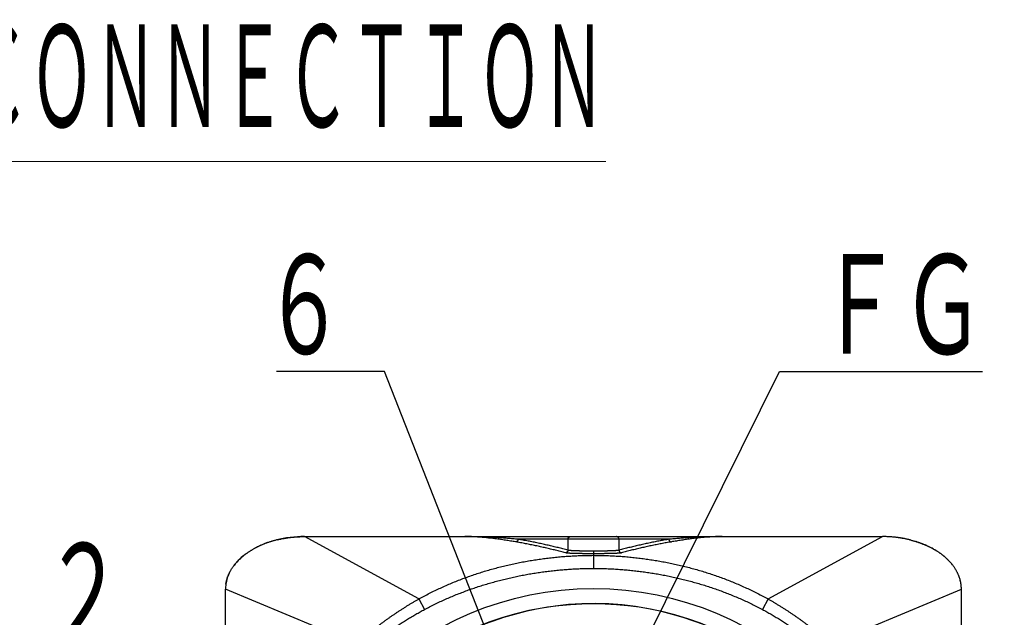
# Model space of a CAD drawing. Header units: millimetres. Extents: x 0 to 1300, y 0 to 891.
# Tile 11 of 141: x 392 to 484, y 300 to 355. Entities that reach past the tile are written whole.
import ezdxf

# ---------------------------------------------------------------- set-up
doc = ezdxf.new("R2010")
doc.units = ezdxf.units.MM
doc.header["$LTSCALE"] = 0.545669
doc.layers.add('NoLayerName_001', color=7, linetype='Continuous')
doc.styles.get("Standard").update_dxf_attribs({"font": 'txt', "bigfont": 'extfont2'})
doc.dimstyles.get("Standard").update_dxf_attribs({"dimtxt": 2.5, "dimasz": 2.5, "dimexe": 1, "dimexo": 1, "dimtad": 1, "dimdec": 3, "dimzin": 0, "dimdsep": 46, "dimtxsty": 'Standard', "dimcen": 2.5, "dimadec": 3, "dimazin": 0, "dimtfac": 0.75, "dimtdec": 3, "dimtmove": 0, "dimatfit": 3, "dimfxl": 1, "dimarcsym": 0})

msp = doc.modelspace()

# ---------------------------------------------------------------- linework, layer by layer
at = {"layer": 'NoLayerName_001', "color": 8, "linetype": 'Continuous', "lineweight": 25}
for p, q in [((429.25141881, 301.31323869), (418.61816215, 307.1065514)), ((452.45998478, 306.86255143), (438.45668551, 306.86255143)), ((443.09013539, 306.86255143), (443.09013539, 305.84544347)), ((447.8265349, 306.86255143), (447.8265349, 305.84544347)), ((461.66525148, 301.31323869), (472.29850814, 307.1065514)), ((445.45833494, 305.76243242), (445.45833497, 304.15120444)), ((423.49273912, 297.14145923), (411.29809425, 302.22655155)), ((467.42393116, 297.14145923), (479.61857604, 302.22655155)), ((429.25141915, 301.31323804), (429.76810957, 300.3404016)), ((461.66525178, 301.31323926), (461.14856071, 300.3404016))]:
    msp.add_line(p, q, dxfattribs=at)
at = {"layer": 'NoLayerName_001', "color": 7, "linetype": 'Continuous', "lineweight": 25}
for p, q in [((418.61833585, 307.10655143), (472.29833444, 307.10655143)), ((411.29833604, 250.37655291), (411.29833604, 302.22655155)), ((479.61833425, 250.9865529), (479.61833425, 302.22655155))]:
    msp.add_line(p, q, dxfattribs=at)
for points in [[(418.61816215, 307.1065514), (418.30594167, 307.10206486), (417.62936595, 307.06157383), (416.97202903, 306.98125986), (416.33508702, 306.86299956), (416.0993875, 306.80851134)], [(474.81728278, 306.80851134), (474.58158326, 306.86299957), (473.94464124, 306.98125987), (473.28730432, 307.06157383), (472.6107286, 307.10206486), (472.29850814, 307.1065514)]]:
    msp.add_lwpolyline(points, dxfattribs=at)
msp.add_circle((445.45833514, 272.94655232), 29.34099923, dxfattribs=at)
for centre, radius, start, end in [((472.29800962, 296.21915032), 10.88740111, 87.5641461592, 89.9982906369), ((472.29701838, 296.19058849), 10.91597927, 86.529871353, 87.5653195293), ((472.29766616, 296.20101196), 10.9055357, 85.622420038, 86.5299537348), ((472.29875078, 296.21550178), 10.89100536, 85.3865909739, 85.6222909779), ((472.30126454, 296.24541856), 10.86098332, 84.1119823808, 85.3871150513), ((472.30783757, 296.3093842), 10.79668086, 83.1252533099, 84.1118574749), ((472.31677119, 296.38338424), 10.72214351, 82.1710838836, 83.1253155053), ((472.32592162, 296.45050558), 10.65440137, 81.6525127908, 82.1706653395), ((472.33784624, 296.53090127), 10.57312623, 80.6332494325, 81.6531996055), ((472.35634428, 296.64321895), 10.45929549, 79.747912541, 80.6330923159), ((472.37941056, 296.77034579), 10.330093, 78.7106896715, 79.748312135), ((472.41410998, 296.94329502), 10.15369727, 77.3882756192, 78.7116542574), ((472.45466037, 297.1253441), 9.96718676, 76.4319346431, 77.3872573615), ((472.4767621, 297.21786842), 9.87205954, 76.2863498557, 76.4306501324), ((472.49195763, 297.27980146), 9.80828965, 75.7132943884, 76.2868166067), ((472.65663423, 297.85691276), 9.20800438, 70.9947236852, 72.4657315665), ((472.74706084, 298.11678439), 8.93285086, 68.5237956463, 71.0002960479), ((472.86560631, 298.41972221), 8.60754487, 66.769975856, 68.5198337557), ((472.9988647, 298.72864265), 8.27110877, 64.4474667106, 66.7741979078), ((473.15816691, 299.06261579), 7.90108833, 62.4826048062, 64.4450405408), ((473.3058759, 299.34667888), 7.58091693, 60.8072978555, 62.4807646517), ((473.40517703, 299.52565059), 7.3762435, 60.1651409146, 60.8025995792), ((473.51890316, 299.72222302), 7.1491453, 58.219739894, 60.1720176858), ((474.11275354, 300.59543635), 6.09244206, 50.1848990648, 53.1400516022), ((474.30931944, 300.83212229), 5.78477658, 47.8754798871, 50.179276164), ((474.51379011, 301.05720891), 5.48068489, 44.7791595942, 47.8825687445), ((474.72722822, 301.26976263), 5.17946303, 42.2736910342, 44.7732338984), ((474.87247118, 301.40269002), 4.98257535, 40.9205959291, 42.2661325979), ((474.98987915, 301.50418786), 4.82737742, 39.0912010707, 40.9230893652), ((475.16941445, 301.64895516), 4.5967484, 35.936504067, 39.1017585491), ((475.95845004, 302.12108966), 3.67442684, 20.8478236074, 22.2855771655), ((414.54984905, 302.22551439), 3.25175497, 172.0631460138, 179.9817251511), ((476.06097889, 302.15897728), 3.5651271, 15.8330542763, 20.8652065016), ((476.14748744, 302.18463659), 3.47490003, 14.8265070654, 15.8151935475), ((476.1696596, 302.19052546), 3.45195916, 14.1118526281, 14.8261900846), ((476.25300446, 302.21005067), 3.36636925, 7.5410708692, 14.1354221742), ((476.36682124, 302.22551439), 3.25175497, 0.0182748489, 7.9368539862), ((445.45833514, 272.94655232), 27.93799927, 158.5186327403, 131.2277814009), ((445.45833514, 272.94647736), 27.91850644, 21.2533160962, 158.7466839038)]:
    msp.add_arc(centre, radius, start, end, dxfattribs=at)
for start_param, end_param in [(1.9753953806, 2.2928945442), (1.5707963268, 1.9230209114), (2.3931024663, 2.6725906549), (2.8036190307, 3.0487815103)]:
    msp.add_ellipse((418.61833585, 302.22655155), major_axis=(7.31999981, 0), ratio=0.6666666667, start_param=start_param, end_param=end_param, dxfattribs=at)
for points, knots in [([(416.0995186, 306.80849594), (416.05702158, 306.79782335), (415.97208205, 306.77693714), (415.84556057, 306.74316813), (415.71995808, 306.70802562), (415.59538291, 306.67125787), (415.47185704, 306.63295436), (415.34942471, 306.59311358), (415.22812414, 306.55175822), (415.10799514, 306.50890449), (414.9890771, 306.46457037), (414.87140953, 306.41877332), (414.7550319, 306.37153098), (414.6399837, 306.3228609), (414.52630435, 306.27278075), (414.41403355, 306.22130775), (414.30320995, 306.1684609), (414.1938761, 306.11425246), (414.08606006, 306.0587197), (413.97984357, 306.00180741), (413.87510986, 305.94380211), (413.80645556, 305.9036169), (413.77212664, 305.88379538)], [0, 0, 0, 0, 0.1314500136, 0.2624010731, 0.3928309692, 0.5227202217, 0.6520505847, 0.780803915, 0.9089622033, 1.0365076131, 1.1634225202, 1.2896895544, 1.4152916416, 1.5402120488, 1.6644344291, 1.7879428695, 1.9107219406, 2.0327567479, 2.1540329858, 2.2745369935, 2.3942558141, 2.5131772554, 2.5131772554, 2.5131772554, 2.5131772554]), ([(416.09951807, 306.80854307), (416.15339249, 306.82121236), (416.26121924, 306.84726194), (416.42419801, 306.88245639), (416.58830164, 306.9154397), (416.75354018, 306.94576969), (416.91979369, 306.9735499), (417.08697728, 306.99873685), (417.25499659, 307.0213266), (417.42375982, 307.04130474), (417.59317449, 307.058659), (417.76314829, 307.0733791), (417.9335889, 307.08544459), (418.10440381, 307.0948737), (418.27550129, 307.10154), (418.44678674, 307.10585754), (418.56103925, 307.10610036), (418.61817051, 307.10655143)], [0, 0, 0, 0, 0.1660321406, 0.3327703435, 0.5001671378, 0.6681741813, 0.8367423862, 1.0058220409, 1.1753629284, 1.3453144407, 1.5156256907, 1.6862456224, 1.8571231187, 2.0282071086, 2.1994466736, 2.3707911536, 2.5421902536, 2.5421902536, 2.5421902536, 2.5421902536]), ([(438.2253203, 306.6188924), (438.14737621, 306.6320737), (437.99152629, 306.65862331), (437.75756262, 306.69731878), (437.52345359, 306.7351684), (437.28913458, 306.77192912), (437.05456601, 306.80749979), (436.81971481, 306.84173841), (436.58457208, 306.87451596), (436.34914958, 306.90570039), (436.11346771, 306.93515838), (435.87754704, 306.96275658), (435.64140813, 306.98836163), (435.40507154, 307.01184013), (435.16855785, 307.03305888), (434.9318876, 307.05188378), (434.69508137, 307.0681841), (434.45815967, 307.08181647), (434.22114323, 307.09268464), (433.98405197, 307.10051644), (433.74690886, 307.10569608), (433.5887874, 307.10600427), (433.50973316, 307.10655143)], [0, 0, 0, 0, 0.2371523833, 0.4742846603, 0.711423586, 0.9485975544, 1.1858368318, 1.4231709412, 1.6605948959, 1.898080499, 2.1356016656, 2.3731351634, 2.6106608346, 2.8481618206, 3.0856247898, 3.3230401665, 3.5604023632, 3.7977100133, 4.0349662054, 4.2721787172, 4.5093602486, 4.7465286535, 4.7465286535, 4.7465286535, 4.7465286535]), ([(457.40693713, 307.10655143), (457.32786043, 307.10600535), (457.16969171, 307.10569789), (456.93248159, 307.10052791), (456.6953389, 307.09270885), (456.45830948, 307.08185586), (456.22143149, 307.06823864), (455.98473077, 307.05195129), (455.74821873, 307.03313772), (455.51189749, 307.01192831), (455.27576824, 306.98845685), (455.03983217, 306.9628562), (454.80409049, 306.93525945), (454.56854438, 306.9057996), (454.33319505, 306.87460973), (454.09804372, 306.84182269), (453.86309148, 306.80757207), (453.62833992, 306.77198867), (453.39378884, 306.73521369), (453.15944465, 306.69734949), (452.92528916, 306.65864336), (452.76933277, 306.63207763), (452.69134998, 306.61889228)], [0, 0, 0, 0, 0.2372357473, 0.4744917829, 0.7117629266, 0.9490389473, 1.1863049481, 1.4235553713, 1.6608056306, 1.8980695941, 2.135357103, 2.372674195, 2.6100233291, 2.8474036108, 3.0848110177, 3.3222386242, 3.5596768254, 3.7971135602, 4.0345345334, 4.2719234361, 4.5092621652, 4.7465310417, 4.7465310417, 4.7465310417, 4.7465310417]), ([(474.81715221, 306.80854307), (474.7632778, 306.82121236), (474.65545104, 306.84726194), (474.49247228, 306.88245639), (474.32836864, 306.9154397), (474.16313011, 306.94576969), (473.99687659, 306.9735499), (473.82969301, 306.99873685), (473.6616737, 307.0213266), (473.49291047, 307.04130474), (473.32349579, 307.058659), (473.153522, 307.0733791), (472.98308139, 307.08544459), (472.81226647, 307.0948737), (472.64116899, 307.10154), (472.46988354, 307.10585754), (472.35563103, 307.10610036), (472.29849978, 307.10655143)], [0, 0, 0, 0, 0.1660321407, 0.3327703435, 0.5001671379, 0.6681741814, 0.8367423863, 1.005822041, 1.1753629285, 1.3453144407, 1.5156256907, 1.6862456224, 1.8571231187, 2.0282071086, 2.1994466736, 2.3707911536, 2.5421902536, 2.5421902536, 2.5421902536, 2.5421902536]), ([(474.81715169, 306.80849594), (474.85964871, 306.79782335), (474.94458824, 306.77693714), (475.07110972, 306.74316813), (475.19671221, 306.70802562), (475.32128738, 306.67125787), (475.44481325, 306.63295436), (475.56724558, 306.59311358), (475.68854615, 306.55175822), (475.80867515, 306.50890449), (475.92759319, 306.46457037), (476.04526076, 306.41877332), (476.16163839, 306.37153098), (476.27668659, 306.3228609), (476.39036594, 306.27278075), (476.50263674, 306.22130775), (476.61346034, 306.1684609), (476.72279419, 306.11425246), (476.83061023, 306.0587197), (476.93682672, 306.00180741), (477.04156043, 305.94380211), (477.11021473, 305.9036169), (477.14454365, 305.88379538)], [0, 0, 0, 0, 0.1314500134, 0.2624010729, 0.3928309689, 0.5227202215, 0.6520505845, 0.7808039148, 0.9089622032, 1.036507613, 1.1634225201, 1.2896895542, 1.4152916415, 1.5402120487, 1.664434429, 1.7879428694, 1.9107219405, 2.0327567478, 2.1540329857, 2.2745369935, 2.3942558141, 2.5131772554, 2.5131772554, 2.5131772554, 2.5131772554]), ([(412.09473846, 304.44015338), (412.11166591, 304.46189001), (412.14534313, 304.50571855), (412.19771548, 304.57032587), (412.25139329, 304.63451778), (412.3065493, 304.69813583), (412.36311906, 304.76120515), (412.42110225, 304.82370126), (412.48048121, 304.88561305), (412.54124298, 304.94692583), (412.60337332, 305.00762586), (412.66685835, 305.06769914), (412.73168409, 305.12713174), (412.79783657, 305.18590972), (412.86530183, 305.24401914), (412.93406592, 305.30144605), (413.00411488, 305.3581765), (413.07543474, 305.41419656), (413.14801155, 305.46949226), (413.22183132, 305.52404971), (413.29688023, 305.57785474), (413.37314379, 305.63089427), (413.45060984, 305.68315089), (413.52925579, 305.73462255), (413.60908823, 305.7852554), (413.68998471, 305.83521119), (413.74471381, 305.86753819), (413.77207397, 305.88388167)], [0, 0, 0, 0, 0.0826509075, 0.1658097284, 0.2494825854, 0.3336750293, 0.4183920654, 0.5036381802, 0.5894173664, 0.6757331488, 0.7625886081, 0.8499864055, 0.9379288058, 1.0264177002, 1.1154546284, 1.2050408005, 1.2951771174, 1.3858641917, 1.4771023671, 1.5688917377, 1.6612321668, 1.7541233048, 1.8475646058, 1.9415546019, 2.0360893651, 2.1311641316, 2.2267737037, 2.2267737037, 2.2267737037, 2.2267737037]), ([(478.82193182, 304.44015338), (478.80500438, 304.46189001), (478.77132716, 304.50571855), (478.71895481, 304.57032587), (478.665277, 304.63451778), (478.61012099, 304.69813583), (478.55355123, 304.76120515), (478.49556804, 304.82370126), (478.43618908, 304.88561305), (478.37542731, 304.94692583), (478.31329697, 305.00762586), (478.24981194, 305.06769914), (478.1849862, 305.12713174), (478.11883372, 305.18590972), (478.05136845, 305.24401914), (477.98260436, 305.30144605), (477.91255541, 305.3581765), (477.84123555, 305.41419656), (477.76865874, 305.46949226), (477.69483897, 305.52404971), (477.61979006, 305.57785474), (477.5435265, 305.63089427), (477.46606045, 305.68315089), (477.38741449, 305.73462255), (477.30758206, 305.7852554), (477.22668557, 305.83521119), (477.17195648, 305.86753819), (477.14459632, 305.88388167)], [0, 0, 0, 0, 0.0826509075, 0.1658097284, 0.2494825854, 0.3336750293, 0.4183920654, 0.5036381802, 0.5894173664, 0.6757331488, 0.7625886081, 0.8499864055, 0.9379288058, 1.0264177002, 1.1154546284, 1.2050408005, 1.2951771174, 1.3858641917, 1.477102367, 1.5688917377, 1.6612321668, 1.7541233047, 1.8475646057, 1.9415546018, 2.036089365, 2.1311641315, 2.2267737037, 2.2267737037, 2.2267737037, 2.2267737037]), ([(411.32948101, 302.67448904), (411.33418185, 302.7051432), (411.34296935, 302.76663237), (411.3599381, 302.85838904), (411.37917929, 302.94996845), (411.40109216, 303.04127703), (411.42555676, 303.13229839), (411.45259291, 303.22299534), (411.4821828, 303.31333634), (411.51431875, 303.40328829), (411.54899036, 303.49281854), (411.58618796, 303.58189431), (411.62590167, 303.67048289), (411.66812173, 303.75855151), (411.7128382, 303.84606751), (411.76004168, 303.93299786), (411.80972082, 304.01931096), (411.86187139, 304.10496942), (411.91646036, 304.18995485), (411.97353666, 304.27418321), (412.0327816, 304.35784597), (412.07427922, 304.41246507), (412.09487309, 304.44004978)], [0, 0, 0, 0, 0.0930375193, 0.1863165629, 0.2798752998, 0.3737509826, 0.4679799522, 0.5625976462, 0.6576386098, 0.7531365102, 0.849124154, 0.9456335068, 1.0426957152, 1.140341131, 1.2385993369, 1.3374991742, 1.4370687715, 1.5373355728, 1.6383250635, 1.7400578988, 1.842552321, 1.9458248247, 1.9458248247, 1.9458248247, 1.9458248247]), ([(479.58718928, 302.67448904), (479.58248844, 302.7051432), (479.57370093, 302.76663237), (479.55673218, 302.85838904), (479.53749099, 302.94996845), (479.51557812, 303.04127703), (479.49111353, 303.13229839), (479.46407737, 303.22299534), (479.43448749, 303.31333634), (479.40235153, 303.40328829), (479.36767993, 303.49281854), (479.33048233, 303.58189431), (479.29076861, 303.67048289), (479.24854856, 303.75855151), (479.20383209, 303.84606751), (479.15662861, 303.93299786), (479.10694947, 304.01931096), (479.05479889, 304.10496942), (479.00020993, 304.18995485), (478.94313363, 304.27418321), (478.88388869, 304.35784597), (478.84239107, 304.41246507), (478.8217972, 304.44004978)], [0, 0, 0, 0, 0.0930375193, 0.1863165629, 0.2798752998, 0.3737509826, 0.4679799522, 0.5625976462, 0.6576386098, 0.7531365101, 0.849124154, 0.9456335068, 1.0426957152, 1.140341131, 1.2385993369, 1.3374991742, 1.4370687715, 1.5373355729, 1.6383250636, 1.7400578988, 1.842552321, 1.9458248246, 1.9458248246, 1.9458248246, 1.9458248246])]:
    msp.add_open_spline(points, degree=3, knots=knots, dxfattribs=at)
at = {"layer": 'NoLayerName_001', "color": 8, "linetype": 'Continuous', "lineweight": 25}
for points, knots in [([(438.45668551, 306.86255143), (438.37441757, 306.8694971), (438.20989481, 306.88353013), (437.96303927, 306.90372885), (437.71613465, 306.92334597), (437.46916447, 306.9422369), (437.22212213, 306.96036821), (436.97500197, 306.97767555), (436.72780441, 306.99411194), (436.48053405, 307.00962963), (436.23319672, 307.0241809), (435.98579825, 307.03771802), (435.73834447, 307.05019325), (435.49084123, 307.06155883), (435.24329434, 307.07176711), (434.99570966, 307.08077002), (434.748093, 307.08852105), (434.5004502, 307.09496784), (434.25278712, 307.1000799), (434.00510947, 307.10374511), (433.75742357, 307.10615595), (433.59229529, 307.10629746), (433.50973316, 307.10655143)], [0, 0, 0, 0, 0.2476818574, 0.4953600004, 0.743040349, 0.9907292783, 1.2384336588, 1.4861595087, 1.7339042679, 1.9816622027, 2.2294280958, 2.4771972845, 2.7249656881, 2.9727298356, 3.220486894, 3.4682346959, 3.7159717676, 3.9636973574, 4.2114114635, 4.4591148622, 4.7068091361, 4.9544967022, 4.9544967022, 4.9544967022, 4.9544967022]), ([(442.86587979, 305.60250767), (442.78925418, 305.62251508), (442.63606218, 305.66276165), (442.40591181, 305.7217429), (442.17554856, 305.77989694), (441.9449377, 305.83707624), (441.71409418, 305.89332314), (441.48301965, 305.9486291), (441.25171934, 306.00299924), (441.02019748, 306.05643496), (440.78845863, 306.10893876), (440.5565073, 306.16051252), (440.324349, 306.21115922), (440.09198159, 306.2608426), (439.85940359, 306.30952495), (439.62661375, 306.35716852), (439.393611, 306.4037368), (439.16039345, 306.44918834), (438.92696236, 306.49350018), (438.69330712, 306.53658033), (438.45946155, 306.57859441), (438.30334871, 306.60536273), (438.22532009, 306.61890187)], [0, 0, 0, 0, 0.2375837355, 0.475170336, 0.7127600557, 0.9503531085, 1.1879496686, 1.4255498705, 1.6631538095, 1.9007615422, 2.1383730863, 2.3759884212, 2.613607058, 2.8512267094, 3.0888449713, 3.3264599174, 3.5640701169, 3.8016746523, 4.0392731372, 4.2768657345, 4.5144531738, 4.7520367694, 4.7520367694, 4.7520367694, 4.7520367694]), ([(438.45668494, 306.86255143), (438.45639445, 306.85650438), (438.45614303, 306.844343), (438.45376078, 306.82618169), (438.45021488, 306.80811643), (438.44531103, 306.79026992), (438.43913522, 306.77275503), (438.43169737, 306.75568739), (438.42302755, 306.73918212), (438.41315012, 306.72335461), (438.40209038, 306.70832091), (438.38987455, 306.69419649), (438.37653191, 306.68110967), (438.36217863, 306.6691171), (438.34693563, 306.65826678), (438.33092262, 306.64861051), (438.31425957, 306.64019813), (438.29706574, 306.63308613), (438.27946165, 306.62730848), (438.26156234, 306.62298403), (438.24350239, 306.61991964), (438.23135412, 306.61935595), (438.2253203, 306.6188924)], [0, 0, 0, 0, 0.01816206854, 0.03645634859, 0.05486373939, 0.07336159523, 0.09192601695, 0.11053407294, 0.12916599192, 0.14780736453, 0.1664513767, 0.1851010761, 0.20376888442, 0.22245737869, 0.2411556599, 0.25984509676, 0.27850206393, 0.29710063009, 0.31561524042, 0.3340234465, 0.3523087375, 0.37046351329, 0.37046351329, 0.37046351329, 0.37046351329]), ([(443.09013539, 305.84544347), (443.01362096, 305.86542821), (442.86064967, 305.90562294), (442.63084033, 305.96456529), (442.40082296, 306.02270005), (442.17056311, 306.07988122), (441.94007463, 306.13614709), (441.70935841, 306.19148657), (441.4784188, 306.2459018), (441.24725925, 306.29939137), (441.01588344, 306.3519549), (440.7842951, 306.40359137), (440.55249899, 306.45430092), (440.32049286, 306.50404694), (440.0882752, 306.55279132), (439.85584472, 306.60049593), (439.62320036, 306.64712384), (439.39034017, 306.69263319), (439.15726543, 306.73700068), (438.92396543, 306.78013376), (438.69047419, 306.82219824), (438.53459643, 306.84899676), (438.45668551, 306.86255143)], [0, 0, 0, 0, 0.2372438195, 0.4744905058, 0.7117402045, 0.9489930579, 1.1862492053, 1.4235087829, 1.6607719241, 1.8980387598, 2.1353094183, 2.3725840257, 2.6098622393, 2.8471417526, 3.0844200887, 3.3216952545, 3.5589657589, 3.7962306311, 4.0334894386, 4.270742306, 4.5079899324, 4.7452336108, 4.7452336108, 4.7452336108, 4.7452336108]), ([(443.09013539, 306.86255143), (443.09037514, 306.86870588), (443.09051158, 306.88108488), (443.09280238, 306.89959078), (443.09630408, 306.91801032), (443.10122037, 306.93621235), (443.10746292, 306.95407323), (443.11502275, 306.97146713), (443.12386993, 306.98826856), (443.13398048, 307.00435178), (443.14532955, 307.0195902), (443.15789116, 307.03385803), (443.17163592, 307.04701432), (443.18643568, 307.05900131), (443.20215677, 307.06977223), (443.21866701, 307.07927577), (443.235834, 307.08746276), (443.25352591, 307.09427695), (443.2716104, 307.09968572), (443.28995792, 307.1035672), (443.30842941, 307.10612711), (443.32080496, 307.10628245), (443.32695536, 307.10655143)], [0, 0, 0, 0, 0.01847733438, 0.03710145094, 0.05584910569, 0.07469342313, 0.09360652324, 0.1125620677, 0.13153778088, 0.15051799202, 0.16949622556, 0.18847783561, 0.20747957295, 0.22650730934, 0.2455508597, 0.26459053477, 0.28360033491, 0.30255107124, 0.32141346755, 0.34016130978, 0.35877471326, 0.37724356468, 0.37724356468, 0.37724356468, 0.37724356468]), ([(447.8265349, 306.86255143), (447.82629515, 306.86870588), (447.82615871, 306.88108488), (447.82386791, 306.89959078), (447.8203662, 306.91801032), (447.81544991, 306.93621235), (447.80920736, 306.95407323), (447.80164752, 306.97146713), (447.79280035, 306.98826856), (447.78268979, 307.00435178), (447.77134073, 307.0195902), (447.75877911, 307.03385803), (447.74503436, 307.04701433), (447.7302346, 307.05900132), (447.71451351, 307.06977224), (447.69800327, 307.07927578), (447.68083628, 307.08746277), (447.66314437, 307.09427696), (447.64505988, 307.09968572), (447.62671237, 307.1035672), (447.60824087, 307.10612711), (447.59586533, 307.10628245), (447.58971492, 307.10655143)], [0, 0, 0, 0, 0.01847733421, 0.03710145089, 0.05584910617, 0.07469342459, 0.0936065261, 0.11256207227, 0.13153778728, 0.15051800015, 0.16949623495, 0.18847784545, 0.20747958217, 0.22650731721, 0.24555086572, 0.2645905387, 0.28360033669, 0.30255107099, 0.32141346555, 0.34016130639, 0.35877470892, 0.37724355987, 0.37724355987, 0.37724355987, 0.37724355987]), ([(452.45998478, 306.86255143), (452.38207385, 306.84899678), (452.22619609, 306.82219828), (451.99270483, 306.78013387), (451.75940483, 306.73700083), (451.52633008, 306.69263339), (451.29346988, 306.64712407), (451.06082551, 306.60049617), (450.82839503, 306.55279156), (450.59617738, 306.50404714), (450.36417126, 306.45430106), (450.13237518, 306.40359142), (449.90078687, 306.35195481), (449.66941111, 306.29939113), (449.43825159, 306.2459014), (449.20731202, 306.19148602), (448.97659583, 306.13614644), (448.74610736, 306.07988052), (448.51584751, 306.02269936), (448.28583011, 305.96456471), (448.05602072, 305.90562257), (447.90304936, 305.8654281), (447.8265349, 305.84544347)], [0, 0, 0, 0, 0.2372436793, 0.4744913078, 0.7117441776, 0.9490029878, 1.1862678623, 1.4235383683, 1.6608135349, 1.8980918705, 2.1353713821, 2.3726495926, 2.6099241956, 2.8471948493, 3.0844616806, 3.3217248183, 3.5589843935, 3.79624054, 4.0334933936, 4.2707430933, 4.5079897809, 4.7452336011, 4.7452336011, 4.7452336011, 4.7452336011]), ([(452.69135019, 306.61890174), (452.61332157, 306.6053626), (452.45720873, 306.57859431), (452.22336315, 306.53658026), (451.9897079, 306.49350015), (451.75627681, 306.44918836), (451.52305924, 306.40373685), (451.29005649, 306.3571686), (451.05726664, 306.30952504), (450.82468865, 306.26084269), (450.59232123, 306.21115929), (450.36016295, 306.16051254), (450.12821164, 306.10893871), (449.89647281, 306.05643482), (449.66495098, 306.002999), (449.43365069, 305.94862878), (449.20257618, 305.89332274), (448.97173267, 305.83707579), (448.74112181, 305.77989649), (448.51075855, 305.72174249), (448.28060815, 305.66276134), (448.12741612, 305.6225149), (448.05079049, 305.60250754)], [0, 0, 0, 0, 0.2375835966, 0.4751710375, 0.7127636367, 0.9503621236, 1.1879666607, 1.4255768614, 1.6631918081, 1.9008100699, 2.1384297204, 2.3760483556, 2.6136636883, 2.8512752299, 3.0888829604, 3.326486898, 3.5640870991, 3.8016836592, 4.0392767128, 4.2768664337, 4.5144530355, 4.7520367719, 4.7520367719, 4.7520367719, 4.7520367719]), ([(452.45998461, 306.86255143), (452.46027531, 306.85650452), (452.46052716, 306.84434341), (452.46290995, 306.82618257), (452.46645635, 306.80811781), (452.47136063, 306.79027185), (452.47753682, 306.77275752), (452.48497497, 306.75569047), (452.49364504, 306.7391858), (452.50352266, 306.72335889), (452.5145825, 306.70832579), (452.52679837, 306.69420194), (452.54014099, 306.68111569), (452.55449416, 306.66912366), (452.56973702, 306.65827384), (452.58574982, 306.64861804), (452.60241262, 306.64020609), (452.61960616, 306.63309448), (452.63720994, 306.62731716), (452.6551089, 306.62299299), (452.67316849, 306.61992883), (452.6853165, 306.61936524), (452.69135019, 306.61890174)], [0, 0, 0, 0, 0.01816168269, 0.03645556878, 0.05486255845, 0.07336000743, 0.09192401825, 0.11053166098, 0.12916316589, 0.1478041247, 0.16644772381, 0.18509701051, 0.20376440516, 0.22245248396, 0.24115034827, 0.25983936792, 0.27849591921, 0.29709407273, 0.31560827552, 0.33401608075, 0.35230097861, 0.37045536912, 0.37045536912, 0.37045536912, 0.37045536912]), ([(457.40693713, 307.10655143), (457.3243714, 307.1062979), (457.1592369, 307.1061569), (456.91154393, 307.10374899), (456.66386468, 307.10008515), (456.41620816, 307.09497111), (456.16858224, 307.08851651), (455.92099313, 307.08074997), (455.67344473, 307.07172636), (455.42593936, 307.06149429), (455.17847909, 307.05010406), (454.93106598, 307.03760549), (454.6837021, 307.02404853), (454.43638952, 307.00948309), (454.18913031, 306.99395913), (453.94192655, 306.97752646), (453.69478027, 306.96023546), (453.44769368, 306.9421343), (453.2006683, 306.92327944), (452.95370826, 306.90369641), (452.70680792, 306.88352619), (452.54226136, 306.86949405), (452.45998478, 306.86255143)], [0, 0, 0, 0, 0.2476983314, 0.4954005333, 0.7431063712, 0.9908148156, 1.2385240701, 1.4862330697, 1.7339441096, 1.9816594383, 2.2293805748, 2.4771083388, 2.7248428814, 2.9725837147, 3.2203297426, 3.4680792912, 3.7158301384, 3.9635795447, 4.2113242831, 4.4590606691, 4.706784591, 4.9544915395, 4.9544915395, 4.9544915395, 4.9544915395]), ([(429.25141915, 301.31323804), (429.41613849, 301.40283205), (429.74440737, 301.58431841), (430.24419527, 301.8429524), (430.74821612, 302.09347085), (431.25704002, 302.33436875), (431.7702176, 302.56600157), (432.28757296, 302.78822554), (432.80885664, 303.00103291), (433.33385401, 303.20437657), (433.86235355, 303.39826499), (434.39415498, 303.58275236), (434.92907306, 303.75789048), (435.4669223, 303.92373324), (436.00751744, 304.08033399), (436.55067318, 304.22774623), (437.09620603, 304.36602392), (437.64394199, 304.49522287), (438.19372232, 304.61538361), (438.745397, 304.72654922), (439.29881784, 304.8287632), (439.85383665, 304.92206886), (440.41030517, 305.0065103), (440.96807531, 305.08212856), (441.52699393, 305.1489755), (442.08690715, 305.20705016), (442.64765788, 305.25631043), (443.20908375, 305.29668925), (443.77102186, 305.32824683), (444.3333118, 305.35055869), (444.89578349, 305.36501139), (445.27084068, 305.36582645), (445.45833515, 305.3673361)], [0, 0, 0, 0, 0.5625263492, 1.1252223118, 1.6880590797, 2.2510036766, 2.8140192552, 3.3770653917, 3.9400983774, 4.5030731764, 5.0659790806, 5.6288372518, 6.1916645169, 6.7544719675, 7.3172651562, 7.8800442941, 8.4428044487, 9.0055414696, 9.568269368, 10.1310039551, 10.6937574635, 11.2565386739, 11.8193530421, 12.3822028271, 12.9450867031, 13.5079894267, 14.0708845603, 14.6337464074, 15.1965506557, 15.7592745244, 16.3218969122, 16.8843985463, 16.8843985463, 16.8843985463, 16.8843985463]), ([(445.45833514, 305.5191378), (445.32851606, 305.51924708), (445.1121503, 305.5192523), (444.80923729, 305.52008528), (444.59286952, 305.5210691), (444.41977479, 305.52220066), (444.28995499, 305.52330973), (444.18177527, 305.52451674), (444.09523527, 305.52569274), (444.03033291, 305.52668999), (443.96543326, 305.52781265), (443.90053669, 305.52907067), (443.83564355, 305.53047475), (443.77075411, 305.53203283), (443.70586886, 305.53376787), (443.64098848, 305.53571208), (443.57611356, 305.53789494), (443.51124492, 305.54034871), (443.44638492, 305.54309726), (443.38154081, 305.54620822), (443.31672421, 305.54977367), (443.25194847, 305.55388535), (443.18722184, 305.5586152), (443.1225553, 305.56413005), (443.05794788, 305.57065206), (442.99348363, 305.57855748), (442.92909576, 305.58756994), (442.88701012, 305.59790072), (442.86587902, 305.60252264)], [0, 0, 0, 0, 0.3894573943, 0.649096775, 0.9087417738, 1.0385669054, 1.1683918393, 1.2982150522, 1.3631257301, 1.4280357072, 1.4929449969, 1.5578536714, 1.6227618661, 1.687669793, 1.7525778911, 1.8174869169, 1.8823979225, 1.9473122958, 2.0122314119, 2.0771517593, 2.1420671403, 2.2069731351, 2.271867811, 2.3367600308, 2.4016750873, 2.4666496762, 2.5316377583, 2.5965297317, 2.5965297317, 2.5965297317, 2.5965297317]), ([(443.09013538, 305.84544347), (443.08982432, 305.83952196), (443.08951773, 305.82761538), (443.08713833, 305.80984297), (443.08364465, 305.79216874), (443.07885117, 305.77470712), (443.07284038, 305.75756183), (443.06562213, 305.7408396), (443.05722552, 305.72464653), (443.04767424, 305.709089), (443.03699293, 305.69427392), (443.02520696, 305.68030777), (443.01234441, 305.66730793), (442.99851093, 305.65532925), (442.98381594, 305.64441966), (442.96836794, 305.63463025), (442.95227568, 305.62601033), (442.93564704, 305.6186154), (442.91859191, 305.61247967), (442.90121213, 305.60771749), (442.88363857, 305.60414832), (442.87177047, 305.60316871), (442.86587979, 305.60250767)], [0, 0, 0, 0, 0.01778902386, 0.03569826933, 0.05371150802, 0.07180915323, 0.08997027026, 0.10817452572, 0.12640410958, 0.1446456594, 0.16289220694, 0.1811451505, 0.19941379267, 0.21769885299, 0.23598966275, 0.25426906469, 0.27251577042, 0.29070668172, 0.30881921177, 0.32683364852, 0.34473560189, 0.36251856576, 0.36251856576, 0.36251856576, 0.36251856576]), ([(445.45833514, 305.76243242), (445.33971073, 305.76253504), (445.14200271, 305.76253151), (444.8849819, 305.76328334), (444.68727151, 305.76420042), (444.52910198, 305.76522692), (444.39070582, 305.76649296), (444.29185508, 305.76767897), (444.21277854, 305.76883663), (444.15347399, 305.76981952), (444.09417236, 305.77092721), (444.03487403, 305.77216968), (443.97557941, 305.77355763), (443.91628877, 305.77509902), (443.85700265, 305.77681755), (443.79772179, 305.77874551), (443.73844683, 305.78091261), (443.67917868, 305.78335125), (443.61991998, 305.78608555), (443.56067875, 305.78918418), (443.5014677, 305.79273844), (443.44230138, 305.79683971), (443.38318866, 305.80155915), (443.32414161, 305.80706572), (443.26515923, 305.81358299), (443.20633367, 305.82148439), (443.14759327, 305.83050289), (443.10935247, 305.84082495), (443.09013539, 305.84544347)], [0, 0, 0, 0, 0.3558733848, 0.5931235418, 0.7710649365, 0.9490108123, 1.0676415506, 1.1862704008, 1.2455838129, 1.3048964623, 1.3642083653, 1.4235196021, 1.482830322, 1.5421407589, 1.6014513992, 1.6607630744, 1.7200769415, 1.7793945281, 1.8387173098, 1.8980413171, 1.9573597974, 2.0166679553, 2.0759637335, 2.1352570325, 2.1945756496, 2.2539598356, 2.3133581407, 2.3726510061, 2.3726510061, 2.3726510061, 2.3726510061]), ([(447.8265349, 305.84544347), (447.80731771, 305.84082533), (447.7690766, 305.83050467), (447.71033658, 305.82148451), (447.65151117, 305.81358231), (447.59252884, 305.80706475), (447.53348175, 305.80155822), (447.47436898, 305.79683891), (447.41520263, 305.79273777), (447.35599157, 305.78918364), (447.29675035, 305.78608513), (447.23749165, 305.78335094), (447.1782235, 305.7809124), (447.11894854, 305.77874538), (447.05966768, 305.77681748), (447.00038155, 305.775099), (446.9410909, 305.77355765), (446.88179628, 305.77216972), (446.82249795, 305.77092727), (446.76319631, 305.7698196), (446.70389176, 305.76883671), (446.62481522, 305.76767905), (446.52596448, 305.76649303), (446.38756832, 305.76522696), (446.20962823, 305.76407218), (445.97237644, 305.76304467), (445.71535512, 305.76248315), (445.53741821, 305.76247399), (445.45833514, 305.76243242)], [0, 0, 0, 0, 0.0592929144, 0.1186911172, 0.1780752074, 0.2373938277, 0.2966871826, 0.3559830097, 0.4152911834, 0.4746096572, 0.5339336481, 0.5932564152, 0.6525739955, 0.7118878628, 0.7711995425, 0.8305101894, 0.8898206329, 0.949131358, 1.0084425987, 1.0677545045, 1.1270671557, 1.1863805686, 1.3050094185, 1.4236401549, 1.6015860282, 1.8388403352, 2.1354017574, 2.3726509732, 2.3726509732, 2.3726509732, 2.3726509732]), ([(448.05079122, 305.60252182), (448.02965997, 305.59790054), (447.98757388, 305.587572), (447.92318648, 305.57855736), (447.85872241, 305.57065092), (447.79411505, 305.56412855), (447.72944846, 305.55861376), (447.66472178, 305.55388404), (447.59994601, 305.54977247), (447.53512941, 305.54620712), (447.47028532, 305.54309626), (447.40542533, 305.54034782), (447.3405567, 305.53789418), (447.27568178, 305.53571145), (447.21080139, 305.53376738), (447.14591613, 305.53203247), (447.08102668, 305.5304745), (447.01613354, 305.52907052), (446.95123696, 305.52781257), (446.88633731, 305.52668998), (446.7998004, 305.52536036), (446.69162353, 305.52398662), (446.56180578, 305.52271755), (446.41034808, 305.52158932), (446.21561656, 305.52052912), (445.95597634, 305.51960625), (445.69633705, 305.51917987), (445.52324483, 305.51916295), (445.45833514, 305.51913781)], [0, 0, 0, 0, 0.0648920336, 0.1298799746, 0.1948544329, 0.2597694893, 0.3246617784, 0.3895565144, 0.4544625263, 0.5193778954, 0.5842982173, 0.6492173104, 0.7141316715, 0.7790426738, 0.8439517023, 0.9088598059, 0.9737677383, 1.0386759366, 1.1035846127, 1.1684939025, 1.2334038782, 1.3632258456, 1.4930500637, 1.62287531, 1.8176112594, 2.077252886, 2.4018004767, 2.5965295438, 2.5965295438, 2.5965295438, 2.5965295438]), ([(445.45833515, 305.36733609), (445.64582961, 305.36582644), (446.0208868, 305.36501137), (446.58335849, 305.35055866), (447.14564843, 305.3282468), (447.70758654, 305.29668923), (448.26901241, 305.25631042), (448.82976314, 305.20705015), (449.38967636, 305.1489755), (449.94859498, 305.08212857), (450.50636512, 305.0065103), (451.06283364, 304.92206887), (451.61785245, 304.8287632), (452.17127329, 304.72654922), (452.72294797, 304.61538361), (453.2727283, 304.49522287), (453.82046426, 304.36602391), (454.36599711, 304.22774623), (454.90915285, 304.08033399), (455.44974799, 303.92373324), (455.98759724, 303.75789049), (456.52251531, 303.58275237), (457.05431675, 303.39826499), (457.58281628, 303.20437657), (458.10781365, 303.0010329), (458.62909732, 302.78822551), (459.14645267, 302.56600153), (459.65963024, 302.3343687), (460.16845414, 302.09347079), (460.67247499, 301.84295234), (461.17226289, 301.58431837), (461.50053179, 301.40283203), (461.66525113, 301.31323804)], [0, 0, 0, 0, 0.5625016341, 1.125124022, 1.6878478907, 2.2506521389, 2.8135139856, 3.3764091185, 3.9393118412, 4.5021957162, 5.0650455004, 5.627859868, 6.1906410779, 6.7533945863, 7.3161291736, 7.8788570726, 8.4415940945, 9.0043542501, 9.567133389, 10.1299265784, 10.6927340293, 11.2555612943, 11.8184194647, 12.3813253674, 12.9443001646, 13.5073331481, 14.0703792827, 14.6333948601, 15.1963394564, 15.7591762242, 16.3218721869, 16.8843985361, 16.8843985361, 16.8843985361, 16.8843985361]), ([(447.82648188, 305.84544347), (447.82679322, 305.83952137), (447.82710028, 305.82761357), (447.82948091, 305.80983943), (447.83297612, 305.79216356), (447.83777146, 305.77470042), (447.84378439, 305.75755378), (447.85100505, 305.74083042), (447.85940432, 305.72463648), (447.86895848, 305.70907839), (447.87964288, 305.69426309), (447.89143211, 305.6802971), (447.90429808, 305.66729788), (447.91813509, 305.65532024), (447.93283365, 305.64441212), (447.9482852, 305.63462462), (447.96438094, 305.626007), (447.98101294, 305.61861478), (447.99807126, 305.61248215), (448.01545397, 305.60772347), (448.03303021, 305.60415813), (448.04489978, 305.60318144), (448.05079122, 305.60252182)], [0, 0, 0, 0, 0.01779083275, 0.03570194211, 0.05371709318, 0.07181668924, 0.08997978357, 0.10818603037, 0.12641760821, 0.14466114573, 0.16290966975, 0.18116457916, 0.19943518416, 0.21772221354, 0.23601500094, 0.25429638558, 0.27254507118, 0.2907379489, 0.30885242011, 0.32686876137, 0.3447725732, 0.36255734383, 0.36255734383, 0.36255734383, 0.36255734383]), ([(429.76810957, 300.3404016), (429.9287885, 300.42389289), (430.24910466, 300.59301014), (430.73614098, 300.83403643), (431.22692435, 301.06754605), (431.72195618, 301.292171), (432.22083082, 301.50827628), (432.72338577, 301.71576234), (433.22939375, 301.91465442), (433.73865576, 302.10494776), (434.25098817, 302.2866558), (434.76622815, 302.45980065), (435.28422327, 302.62440861), (435.80482158, 302.78050607), (436.32787117, 302.92811946), (436.85322009, 303.06727515), (437.38071737, 303.19799981), (437.91021719, 303.32032109), (438.44158393, 303.43424971), (438.97468654, 303.53979764), (439.50939496, 303.63697709), (440.04557915, 303.72580015), (440.58310901, 303.80627946), (441.12185446, 303.8784254), (441.66167961, 303.94225623), (442.20244377, 303.99775042), (442.74399977, 304.04485718), (443.28619444, 304.08349932), (443.82887396, 304.11372241), (444.37188695, 304.13510675), (444.91507277, 304.14897047), (445.27726927, 304.14975521), (445.45833515, 304.15120443)], [0, 0, 0, 0, 0.5432279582, 1.0865985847, 1.6300914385, 2.1736810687, 2.7173372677, 3.2610253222, 3.8047062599, 4.348338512, 4.8919092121, 5.4354342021, 5.9789270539, 6.5223977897, 7.0658530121, 7.6092960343, 8.1527270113, 8.6961460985, 9.2395629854, 9.7829884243, 10.3264313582, 10.8698990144, 11.4133969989, 11.9569293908, 12.5004981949, 13.0440898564, 13.5876772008, 14.1312341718, 14.6747366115, 15.2181624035, 15.761491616, 16.3047066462, 16.3047066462, 16.3047066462, 16.3047066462]), ([(445.45833515, 304.15120443), (445.63940102, 304.14975521), (446.00159753, 304.14897046), (446.54478334, 304.13510673), (447.08779633, 304.11372238), (447.63047585, 304.0834993), (448.17267052, 304.04485717), (448.71422652, 303.99775042), (449.25499068, 303.94225623), (449.79481583, 303.87842541), (450.33356128, 303.80627946), (450.87109114, 303.72580015), (451.40727533, 303.6369771), (451.94198375, 303.53979764), (452.47508636, 303.43424971), (453.0064531, 303.32032109), (453.53595292, 303.19799981), (454.06345021, 303.06727515), (454.58879913, 302.92811946), (455.11184871, 302.78050608), (455.63244703, 302.62440861), (456.15044214, 302.45980065), (456.66568212, 302.2866558), (457.17801453, 302.10494776), (457.68727654, 301.91465441), (458.19328451, 301.71576231), (458.69583945, 301.50827624), (459.19471408, 301.29217095), (459.68974591, 301.06754599), (460.18052928, 300.83403638), (460.66756561, 300.5930101), (460.98788178, 300.42389288), (461.14856071, 300.3404016)], [0, 0, 0, 0, 0.5432150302, 1.0865442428, 1.6299700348, 2.1734724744, 2.7170294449, 3.2606167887, 3.8042084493, 4.3477772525, 4.8913096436, 5.4348076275, 5.9782752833, 6.5217182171, 7.0651436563, 7.6085605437, 8.1519796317, 8.6954106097, 9.2388536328, 9.7823088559, 10.325779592, 10.8692724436, 11.4127974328, 11.9563681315, 12.5000003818, 13.0436813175, 13.5873693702, 14.131025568, 14.6746151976, 15.2181080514, 15.7614786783, 16.3047066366, 16.3047066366, 16.3047066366, 16.3047066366]), ([(423.49273894, 297.14145941), (423.56267483, 297.20576076), (423.7020629, 297.33491698), (423.9141368, 297.5254117), (424.12796117, 297.71399872), (424.34380908, 297.90033141), (424.56154278, 298.08450844), (424.7811346, 298.26650912), (425.00252738, 298.44634474), (425.22567187, 298.62401803), (425.45051668, 298.79953402), (425.67701103, 298.97289707), (425.90510385, 299.14411191), (426.13474483, 299.31318257), (426.3658855, 299.48011885), (426.5984953, 299.6449222), (426.83256087, 299.80758592), (427.06807061, 299.96810897), (427.3050135, 300.12648981), (427.54337886, 300.28272641), (427.78315194, 300.4368179), (428.02431871, 300.58874861), (428.26689138, 300.73844411), (428.51085267, 300.88586897), (428.75626189, 301.03085059), (429.00289436, 301.17372127), (429.16869455, 301.26653154), (429.25141857, 301.31323914)], [0, 0, 0, 0, 0.2850109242, 0.5700707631, 0.8551759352, 1.1403216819, 1.4255020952, 1.7107101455, 1.9959377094, 2.2811755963, 2.5664135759, 2.8516404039, 3.1368438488, 3.4220107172, 3.7071274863, 3.9921937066, 4.277222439, 4.5622272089, 4.8472214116, 5.1322183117, 5.4172309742, 5.7022642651, 5.9873080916, 6.2723520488, 6.5573873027, 6.8424066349, 7.1274044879, 7.1274044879, 7.1274044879, 7.1274044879]), ([(461.66525178, 301.31323926), (461.74797582, 301.26653168), (461.91377603, 301.17372143), (462.16040856, 301.03085082), (462.40581786, 300.88586931), (462.64977925, 300.7384446), (462.89235206, 300.5887493), (463.13351903, 300.43681886), (463.37329236, 300.28272772), (463.61165802, 300.12649151), (463.84860121, 299.96811107), (464.08411122, 299.80758839), (464.31817701, 299.64492497), (464.55078695, 299.4801218), (464.78192763, 299.31318555), (465.01156849, 299.14411475), (465.23966111, 298.97289965), (465.46615518, 298.79953626), (465.69099965, 298.62401986), (465.91414379, 298.44634613), (466.13553623, 298.26651006), (466.35512774, 298.08450897), (466.57286118, 297.9003316), (466.78870892, 297.71399864), (467.00253323, 297.5254115), (467.21460717, 297.33491679), (467.35399544, 297.20576076), (467.42393141, 297.14145948)], [0, 0, 0, 0, 0.2849978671, 0.5700172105, 0.8550524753, 1.1400964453, 1.4251402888, 1.7101736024, 1.9951862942, 2.2801832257, 2.5651774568, 2.8501822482, 3.1352109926, 3.4202772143, 3.7053939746, 3.9905608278, 4.2757642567, 4.5609910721, 4.8462290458, 5.1314669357, 5.4166945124, 5.7019025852, 5.9870830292, 6.2722288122, 6.5573340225, 6.842393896, 7.1274048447, 7.1274048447, 7.1274048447, 7.1274048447]), ([(424.23162899, 296.38441443), (424.28622741, 296.43703645), (424.39495173, 296.54278876), (424.56092645, 296.69841809), (424.72856773, 296.85227807), (424.89812954, 297.00405104), (425.06946726, 297.15383116), (425.24254341, 297.30160183), (425.41729068, 297.44737783), (425.59365822, 297.59116255), (425.77157552, 297.73299684), (425.95095587, 297.87295738), (426.13172134, 298.01111779), (426.31379282, 298.14755342), (426.49709159, 298.28233923), (426.68153881, 298.41555024), (426.86705612, 298.54726181), (427.05356813, 298.67755119), (427.24106931, 298.80640227), (427.42955579, 298.93380025), (427.61902422, 299.05973068), (427.80947126, 299.18417901), (428.00089338, 299.30713106), (428.1932878, 299.42857122), (428.38664675, 299.54848795), (428.5809742, 299.66684333), (428.77628394, 299.7835751), (428.97258878, 299.89861729), (429.1698872, 300.01193077), (429.36823378, 300.12337147), (429.56747292, 300.23318804), (429.7013173, 300.30450703), (429.76810957, 300.3404016)], [0, 0, 0, 0, 0.2274875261, 0.4550049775, 0.682547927, 0.9101102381, 1.1376841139, 1.3652601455, 1.5928273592, 1.8203738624, 2.0478996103, 2.2754150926, 2.5029280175, 2.7304428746, 2.9579610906, 3.1854811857, 3.4129989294, 3.6405092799, 3.8680128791, 4.0955122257, 4.3230100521, 4.550509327, 4.7780132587, 5.0055252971, 5.2330488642, 5.4605815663, 5.6881159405, 5.9156456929, 6.1431660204, 6.370673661, 6.5981669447, 6.8256458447, 6.8256458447, 6.8256458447, 6.8256458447]), ([(461.14856071, 300.3404016), (461.21535303, 300.30450709), (461.34919747, 300.23318818), (461.54843682, 300.12337195), (461.74678366, 300.01193166), (461.94408238, 299.89861866), (462.14038753, 299.78357695), (462.33569757, 299.66684566), (462.53002529, 299.54849069), (462.72338445, 299.42857427), (462.91577902, 299.30713432), (463.10720124, 299.18418239), (463.29764833, 299.0597341), (463.48711678, 298.93380365), (463.67560325, 298.80640561), (463.8631044, 298.67755444), (464.04961638, 298.54726495), (464.23513366, 298.41555328), (464.41958085, 298.28234217), (464.60287956, 298.14755624), (464.78495098, 298.01112047), (464.96571634, 297.8729599), (465.14509655, 297.73299915), (465.32301367, 297.59116461), (465.49938096, 297.44737957), (465.67412795, 297.30160322), (465.84720379, 297.15383217), (466.01854121, 297.00405169), (466.18810277, 296.85227841), (466.35574387, 296.69841819), (466.52171849, 296.54278872), (466.63044287, 296.43703644), (466.6850413, 296.38441443)], [0, 0, 0, 0, 0.2274789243, 0.4549722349, 0.6824799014, 0.9100002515, 1.1375300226, 1.3650644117, 1.5925971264, 1.8201207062, 2.0476327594, 2.2751367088, 2.5026360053, 2.7301338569, 2.9576332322, 3.1851368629, 3.4126472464, 3.6401650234, 3.8676851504, 4.0952033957, 4.3227182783, 4.5502312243, 4.777746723, 5.0052724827, 5.2328189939, 5.4603862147, 5.687962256, 5.9155361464, 6.1430984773, 6.3706414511, 6.5981589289, 6.8256464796, 6.8256464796, 6.8256464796, 6.8256464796])]:
    msp.add_open_spline(points, degree=3, knots=knots, dxfattribs=at)

# ---------------------------------------------------------------- texts
at = {"layer": 'NoLayerName_001', "color": 3, "lineweight": 13, "insert": (298.10436339, 344.10468865), "char_height": 10.8000001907, "attachment_point": 7}
msp.add_mtext('\\A1;\\W0.5000;\\LＭＯＴＯＲ\u3000ＴＥＲＭＩＮＡＬ\u3000ＣＯＮＮＥＣＴＩＯＮ\\l', dxfattribs=at)
at = {"layer": 'NoLayerName_001', "color": 3, "linetype": 'Continuous', "lineweight": 13, "char_height": 10.5, "line_spacing_factor": 0.771429}
for s, insert, attachment_point in [('\\A1;\\W0.6667;６', (422.44495348, 323.07239832), 9), ('\\A1;\\W0.6667;ＦＧ', (466.34599259, 323.07239832), 7), ('\\A1;\\W0.6667;２', (402.01531951, 296.24770837), 9)]:
    msp.add_mtext(s, dxfattribs=dict(at, insert=insert, attachment_point=attachment_point))

# ---------------------------------------------------------------- leaders
at = {"layer": 'NoLayerName_001', "color": 3, "linetype": 'Continuous', "lineweight": 13, "annotation_type": 0, "has_hookline": 1}
for points, hookline_direction, text_width in [([(445.45833514, 272.94655232), (426.06995348, 322.44739832), (423.06995348, 322.44739832)], 1, 6.4123206), ([(445.45833514, 287.58655194), (462.72099259, 322.44739832), (465.72099259, 322.44739832)], 0, 15.2327616)]:
    msp.add_leader(points, dimstyle='Standard', override={"dimtxt": 10.5, "dimasz": 3, "dimldrblk": 'DOT'}, dxfattribs=dict(at, hookline_direction=hookline_direction, text_width=text_width))

doc.saveas('drawing.dxf')
